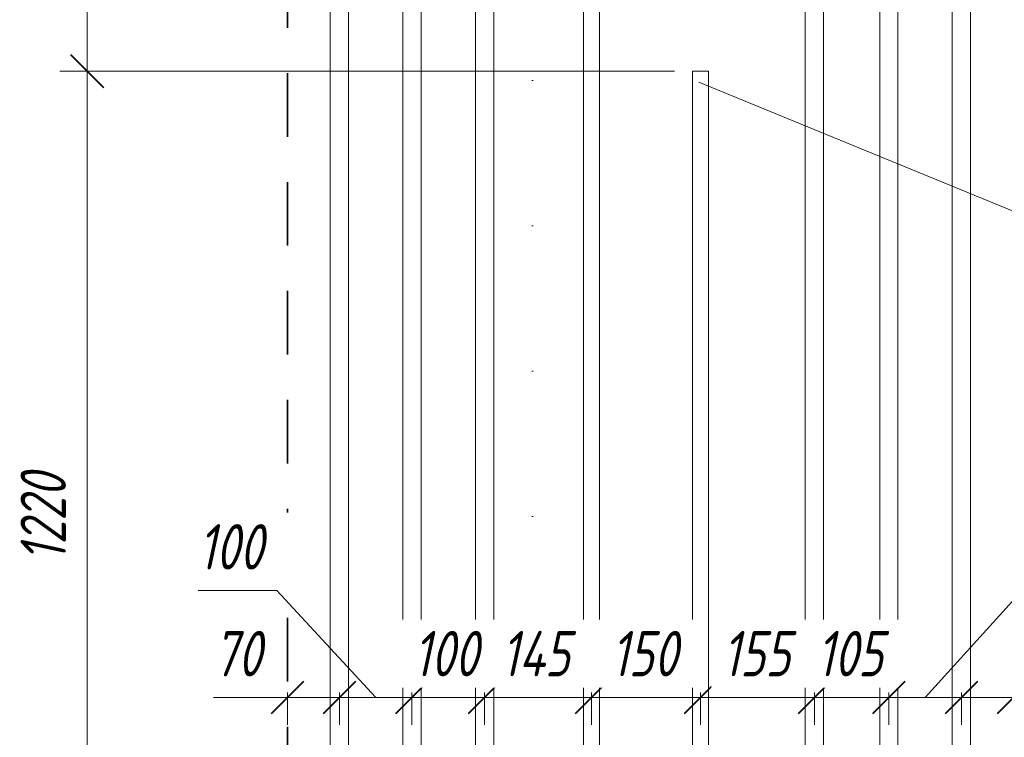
# Model space of a CAD drawing. Header units: millimetres. Extents: x 69109 to 82042, y -118926 to 7624.
# Tile 22 of 31: x 73216 to 74572, y 4403 to 5391. Entities that reach past the tile are written whole.
import ezdxf

# ---------------------------------------------------------------- set-up
doc = ezdxf.new("R2010")
doc.units = ezdxf.units.MM
for name, pattern in [('01 Штриховая _4 мм_', [150, 87.5, -62.5]), ('ADSK_Линия разреза', [400, 0, -200, 0, -200]), ('ADSK_Пунктирная_п5', [100, 0, -100])]:
    doc.linetypes.add(name, pattern=pattern)
for name, color, linetype, lineweight in [('A-____-____-DIMS', 211, 'Continuous', 9), ('A-____-____-DIMS-25', 211, 'Continuous', 9), ('G-____-____-SYMB', 111, 'ADSK_Пунктирная_п5', 20), ('S-COLS-____-OTLN', 52, 'Continuous', 20), ('S-RBAR-____-IDEN', 171, 'Continuous', 20), ('S-RBAR-____-OTLN', 171, 'Continuous', 100)]:
    doc.layers.add(name, color=color, linetype=linetype, lineweight=lineweight)
doc.styles.add('GOST Common_I_4', font='GOST_Common Italic.ttf', dxfattribs={"width": 0.8, "height": 62.5})
doc.dimstyles.new('ADSK_Округление_5мм__Узкий__3', dxfattribs={"dimscale": 304.8, "dimtxt": 0.206224, "dimasz": 0.147638, "dimexe": 0.123031, "dimexo": 0.000269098, "dimgap": 0.032808, "dimtad": 1, "dimdec": 0, "dimlfac": 304.8, "dimrnd": 5, "dimdsep": 46, "dimtxsty": 'GOST Common_I_4', "dimblk1": 'OBLIQUE', "dimblk2": 'OBLIQUE', "dimsah": 1, "dimcen": 0.09, "dimdle": 0.123031, "dimazin": 0, "dimtfac": 1, "dimtdec": 4, "dimtix": 1, "dimtmove": 1, "dimatfit": 3, "dimfxl": 1, "dimtvp": 1, "dimtfill": 1, "dimtolj": 1, "dimtzin": 0, "dimlwd": 20, "dimlwe": 20, "dimarcsym": 2})
doc.dimstyles.new('ADSK_Округление_5мм__Узкий__4', dxfattribs={"dimscale": 304.8, "dimtxt": 0.206224, "dimasz": 0.147638, "dimexe": 0.123031, "dimexo": 0.000269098, "dimgap": 0.032808, "dimtad": 1, "dimdec": 0, "dimlfac": 304.8, "dimrnd": 5, "dimdsep": 46, "dimtxsty": 'GOST Common_I_4', "dimblk1": 'OBLIQUE', "dimblk2": 'OBLIQUE', "dimsah": 1, "dimcen": 0.09, "dimdle": 0.123031, "dimazin": 0, "dimtfac": 1, "dimtdec": 4, "dimtix": 1, "dimtmove": 0, "dimatfit": 3, "dimfxl": 1, "dimtvp": 1, "dimtfill": 1, "dimtolj": 1, "dimtzin": 0, "dimlwd": 20, "dimlwe": 20, "dimarcsym": 2})

# ---------------------------------------------------------------- blocks, each defined once
blk = doc.blocks.new('DIMBLOCK32-КЖ1_ПЭ_ВЭ1_Армирование_Пилоны_Пм-1_7_1-1')
at = {"layer": 'A-____-____-DIMS-25', "lineweight": 40}
for p, q in [((73308.7, 5320), (73286.2, 5342.5)), ((73308.7, 5320), (73331.2, 5297.5)), ((73308.7, 4100), (73286.2, 4122.5)), ((73308.7, 4100), (73331.2, 4077.5))]:
    blk.add_line(p, q, dxfattribs=at)
at = {"layer": 'A-____-____-DIMS-25', "lineweight": 20}
for p, q in [((73308.7, 5320), (73271.2, 5320)), ((73308.7, 4100), (73308.7, 5320)), ((73308.7, 5320), (74117.7, 5320)), ((73308.7, 4100), (73301.9, 4100)), ((73308.7, 4100), (73346.2, 4100))]:
    blk.add_line(p, q, dxfattribs=at)
at = {"layer": 'A-____-____-DIMS-25', "color": 0, "lineweight": 20, "insert": (73217.1, 4644.5), "char_height": 62.5, "width": 157.25, "attachment_point": 1, "rotation": 90, "line_spacing_factor": 1.022761, "style": 'GOST Common_I_4', "bg_fill": 3, "box_fill_scale": 1.25, "bg_fill_color": 256, "bg_fill_true_color": 13158600, "bg_fill_transparency": 0}
blk.add_mtext('1220', dxfattribs=at)
blk = doc.blocks.new('_Oblique')
at = {"color": 0, "linetype": 'ByBlock', "lineweight": -2}
blk.add_line((-0.5, -0.5), (0.5, 0.5), dxfattribs=at)
blk = doc.blocks.new('DIMBLOCK33-КЖ1_ПЭ_ВЭ1_Армирование_Пилоны_Пм-1_7_1-1')
at = {"layer": 'A-____-____-DIMS-25', "lineweight": 40}
for p, q in [((73308.7, 6220), (73286.2, 6242.5)), ((73308.7, 6220), (73331.2, 6197.5)), ((73308.7, 5320), (73286.2, 5342.5)), ((73308.7, 5320), (73331.2, 5297.5))]:
    blk.add_line(p, q, dxfattribs=at)
at = {"layer": 'A-____-____-DIMS-25', "lineweight": 20}
for p, q in [((73308.7, 6220), (73271.2, 6220)), ((73308.7, 5320), (73308.7, 6220)), ((73308.7, 6220), (73967.7, 6220)), ((73308.7, 5320), (73271.2, 5320)), ((73308.7, 5320), (74117.7, 5320))]:
    blk.add_line(p, q, dxfattribs=at)
at = {"layer": 'A-____-____-DIMS-25', "color": 0, "lineweight": 20, "insert": (73217.1, 5717.3), "char_height": 62.5, "width": 126.567, "attachment_point": 1, "rotation": 90, "line_spacing_factor": 1.022761, "style": 'GOST Common_I_4', "bg_fill": 3, "box_fill_scale": 1.25, "bg_fill_color": 256, "bg_fill_true_color": 13158600, "bg_fill_transparency": 0}
blk.add_mtext('900', dxfattribs=at)
blk = doc.blocks.new('DIMBLOCK35-КЖ1_ПЭ_ВЭ1_Армирование_Пилоны_Пм-1_7_1-1')
at = {"layer": 'A-____-____-DIMS-25', "lineweight": 40}
for p, q in [((73584.7, 4457.5), (73607.2, 4480)), ((73656.3, 4457.5), (73678.8, 4480)), ((73584.7, 4457.5), (73562.2, 4435)), ((73656.3, 4457.5), (73633.8, 4435))]:
    blk.add_line(p, q, dxfattribs=at)
at = {"layer": 'A-____-____-DIMS-25', "lineweight": 20}
for p, q in [((73584.7, 4457.5), (73584.7, 4464.3)), ((73656.3, 4457.5), (73656.3, 4464.3)), ((73482.9, 4457.5), (73565.7, 4457.5)), ((73547.2, 4457.5), (73656.3, 4457.5)), ((73565.7, 4457.5), (73620.5, 4457.5)), ((73584.7, 4457.5), (73584.7, 4420)), ((73656.3, 4457.5), (73656.3, 4420))]:
    blk.add_line(p, q, dxfattribs=at)
at = {"layer": 'A-____-____-DIMS-25', "color": 0, "lineweight": 20, "insert": (73482.9, 4549.2), "char_height": 62.5, "width": 84.378, "attachment_point": 1, "line_spacing_factor": 1.022761, "style": 'GOST Common_I_4', "bg_fill": 3, "box_fill_scale": 1.25, "bg_fill_color": 256, "bg_fill_true_color": 13158600, "bg_fill_transparency": 0}
blk.add_mtext('70', dxfattribs=at)
blk = doc.blocks.new('DIMBLOCK36-КЖ1_ПЭ_ВЭ1_Армирование_Пилоны_Пм-1_7_1-1')
at = {"layer": 'A-____-____-DIMS-25', "lineweight": 20}
for p, q in [((73462, 4604.7), (73570.3, 4604.7)), ((73570.3, 4604.7), (73706.3, 4457.5)), ((73656.3, 4457.5), (73656.3, 4464.3)), ((73756.3, 4457.5), (73756.3, 4464.3)), ((73656.3, 4457.5), (73756.3, 4457.5)), ((73656.3, 4457.5), (73656.3, 4420)), ((73756.3, 4457.5), (73756.3, 4420))]:
    blk.add_line(p, q, dxfattribs=at)
at = {"layer": 'A-____-____-DIMS-25', "lineweight": 40}
for p, q in [((73656.3, 4457.5), (73678.8, 4480)), ((73756.3, 4457.5), (73778.8, 4480)), ((73656.3, 4457.5), (73633.8, 4435)), ((73756.3, 4457.5), (73733.8, 4435))]:
    blk.add_line(p, q, dxfattribs=at)
at = {"layer": 'A-____-____-DIMS-25', "color": 0, "lineweight": 20, "insert": (73462, 4696.3), "char_height": 62.5, "width": 115.061, "attachment_point": 1, "line_spacing_factor": 1.022761, "style": 'GOST Common_I_4', "bg_fill": 3, "box_fill_scale": 1.25, "bg_fill_color": 256, "bg_fill_true_color": 13158600, "bg_fill_transparency": 0}
blk.add_mtext('100', dxfattribs=at)
blk = doc.blocks.new('DIMBLOCK37-КЖ1_ПЭ_ВЭ1_Армирование_Пилоны_Пм-1_7_1-1')
at = {"layer": 'A-____-____-DIMS-25', "lineweight": 40}
for p, q in [((73756.3, 4457.5), (73778.8, 4480)), ((73856.3, 4457.5), (73878.8, 4480)), ((73756.3, 4457.5), (73733.8, 4435)), ((73856.3, 4457.5), (73833.8, 4435))]:
    blk.add_line(p, q, dxfattribs=at)
at = {"layer": 'A-____-____-DIMS-25', "lineweight": 20}
for p, q in [((73756.3, 4457.5), (73756.3, 4464.3)), ((73856.3, 4457.5), (73856.3, 4464.3)), ((73756.3, 4457.5), (73856.3, 4457.5)), ((73756.3, 4457.5), (73756.3, 4420)), ((73856.3, 4457.5), (73856.3, 4420))]:
    blk.add_line(p, q, dxfattribs=at)
at = {"layer": 'A-____-____-DIMS-25', "color": 0, "lineweight": 20, "insert": (73758.4, 4549.2), "char_height": 62.5, "width": 115.061, "attachment_point": 1, "line_spacing_factor": 1.022761, "style": 'GOST Common_I_4', "bg_fill": 3, "box_fill_scale": 1.25, "bg_fill_color": 256, "bg_fill_true_color": 13158600, "bg_fill_transparency": 0}
blk.add_mtext('100', dxfattribs=at)
blk = doc.blocks.new('DIMBLOCK38-КЖ1_ПЭ_ВЭ1_Армирование_Пилоны_Пм-1_7_1-1')
at = {"layer": 'A-____-____-DIMS-25', "lineweight": 40}
for p, q in [((73856.3, 4457.5), (73878.8, 4480)), ((74003.7, 4457.5), (74026.2, 4480)), ((73856.3, 4457.5), (73833.8, 4435)), ((74003.7, 4457.5), (73981.2, 4435))]:
    blk.add_line(p, q, dxfattribs=at)
at = {"layer": 'A-____-____-DIMS-25', "lineweight": 20}
for p, q in [((73856.3, 4457.5), (73856.3, 4464.3)), ((74003.7, 4457.5), (74003.7, 4464.3)), ((73856.3, 4457.5), (74003.7, 4457.5)), ((73856.3, 4457.5), (73856.3, 4420)), ((74003.7, 4457.5), (74003.7, 4420))]:
    blk.add_line(p, q, dxfattribs=at)
at = {"layer": 'A-____-____-DIMS-25', "color": 0, "lineweight": 20, "insert": (73879.4, 4549.2), "char_height": 62.5, "width": 121.453, "attachment_point": 1, "line_spacing_factor": 1.022761, "style": 'GOST Common_I_4', "bg_fill": 3, "box_fill_scale": 1.25, "bg_fill_color": 256, "bg_fill_true_color": 13158600, "bg_fill_transparency": 0}
blk.add_mtext('145', dxfattribs=at)
blk = doc.blocks.new('DIMBLOCK39-КЖ1_ПЭ_ВЭ1_Армирование_Пилоны_Пм-1_7_1-1')
at = {"layer": 'A-____-____-DIMS-25', "lineweight": 40}
for p, q in [((74003.7, 4457.5), (74026.2, 4480)), ((74153.7, 4457.5), (74176.2, 4480)), ((74003.7, 4457.5), (73981.2, 4435)), ((74153.7, 4457.5), (74131.2, 4435))]:
    blk.add_line(p, q, dxfattribs=at)
at = {"layer": 'A-____-____-DIMS-25', "lineweight": 20}
for p, q in [((74003.7, 4457.5), (74003.7, 4464.3)), ((74153.7, 4457.5), (74153.7, 4464.3)), ((74003.7, 4457.5), (74153.7, 4457.5)), ((74003.7, 4457.5), (74003.7, 4420)), ((74153.7, 4457.5), (74153.7, 4420))]:
    blk.add_line(p, q, dxfattribs=at)
at = {"layer": 'A-____-____-DIMS-25', "color": 0, "lineweight": 20, "insert": (74030.8, 4549.2), "char_height": 62.5, "width": 115.061, "attachment_point": 1, "line_spacing_factor": 1.022761, "style": 'GOST Common_I_4', "bg_fill": 3, "box_fill_scale": 1.25, "bg_fill_color": 256, "bg_fill_true_color": 13158600, "bg_fill_transparency": 0}
blk.add_mtext('150', dxfattribs=at)
blk = doc.blocks.new('DIMBLOCK40-КЖ1_ПЭ_ВЭ1_Армирование_Пилоны_Пм-1_7_1-1')
at = {"layer": 'A-____-____-DIMS-25', "lineweight": 40}
for p, q in [((74153.7, 4457.5), (74176.2, 4480)), ((74310.6, 4457.5), (74333.1, 4480)), ((74153.7, 4457.5), (74131.2, 4435)), ((74310.6, 4457.5), (74288.1, 4435))]:
    blk.add_line(p, q, dxfattribs=at)
at = {"layer": 'A-____-____-DIMS-25', "lineweight": 20}
for p, q in [((74153.7, 4457.5), (74153.7, 4464.3)), ((74310.6, 4457.5), (74310.6, 4464.3)), ((74153.7, 4457.5), (74310.6, 4457.5)), ((74153.7, 4457.5), (74153.7, 4420)), ((74310.6, 4457.5), (74310.6, 4420))]:
    blk.add_line(p, q, dxfattribs=at)
at = {"layer": 'A-____-____-DIMS-25', "color": 0, "lineweight": 20, "insert": (74184.2, 4549.2), "char_height": 62.5, "width": 115.061, "attachment_point": 1, "line_spacing_factor": 1.022761, "style": 'GOST Common_I_4', "bg_fill": 3, "box_fill_scale": 1.25, "bg_fill_color": 256, "bg_fill_true_color": 13158600, "bg_fill_transparency": 0}
blk.add_mtext('155', dxfattribs=at)
blk = doc.blocks.new('DIMBLOCK41-КЖ1_ПЭ_ВЭ1_Армирование_Пилоны_Пм-1_7_1-1')
at = {"layer": 'A-____-____-DIMS-25', "lineweight": 40}
for p, q in [((74310.6, 4457.5), (74333.1, 4480)), ((74413.1, 4457.5), (74435.6, 4480)), ((74310.6, 4457.5), (74288.1, 4435)), ((74413.1, 4457.5), (74390.6, 4435))]:
    blk.add_line(p, q, dxfattribs=at)
at = {"layer": 'A-____-____-DIMS-25', "lineweight": 20}
for p, q in [((74310.6, 4457.5), (74310.6, 4464.3)), ((74413.1, 4457.5), (74413.1, 4464.3)), ((74310.6, 4457.5), (74413.1, 4457.5)), ((74310.6, 4457.5), (74310.6, 4420)), ((74413.1, 4457.5), (74413.1, 4420))]:
    blk.add_line(p, q, dxfattribs=at)
at = {"layer": 'A-____-____-DIMS-25', "color": 0, "lineweight": 20, "insert": (74313.9, 4549.2), "char_height": 62.5, "width": 115.061, "attachment_point": 1, "line_spacing_factor": 1.022761, "style": 'GOST Common_I_4', "bg_fill": 3, "box_fill_scale": 1.25, "bg_fill_color": 256, "bg_fill_true_color": 13158600, "bg_fill_transparency": 0}
blk.add_mtext('105', dxfattribs=at)
blk = doc.blocks.new('DIMBLOCK42-КЖ1_ПЭ_ВЭ1_Армирование_Пилоны_Пм-1_7_1-1')
at = {"layer": 'A-____-____-DIMS-25', "lineweight": 20}
for p, q in [((74596.9, 4604.7), (74463.1, 4457.5)), ((74705.2, 4604.7), (74596.9, 4604.7)), ((74413.1, 4457.5), (74413.1, 4464.3)), ((74513.1, 4457.5), (74513.1, 4464.3)), ((74413.1, 4457.5), (74513.1, 4457.5)), ((74413.1, 4457.5), (74413.1, 4420)), ((74513.1, 4457.5), (74513.1, 4420))]:
    blk.add_line(p, q, dxfattribs=at)
at = {"layer": 'A-____-____-DIMS-25', "lineweight": 40}
for p, q in [((74413.1, 4457.5), (74435.6, 4480)), ((74513.1, 4457.5), (74535.6, 4480)), ((74413.1, 4457.5), (74390.6, 4435)), ((74513.1, 4457.5), (74490.6, 4435))]:
    blk.add_line(p, q, dxfattribs=at)
at = {"layer": 'A-____-____-DIMS-25', "color": 0, "lineweight": 20, "insert": (74609.4, 4696.3), "char_height": 62.5, "width": 115.061, "attachment_point": 1, "line_spacing_factor": 1.022761, "style": 'GOST Common_I_4', "bg_fill": 3, "box_fill_scale": 1.25, "bg_fill_color": 256, "bg_fill_true_color": 13158600, "bg_fill_transparency": 0}
blk.add_mtext('100', dxfattribs=at)
blk = doc.blocks.new('DIMBLOCK43-КЖ1_ПЭ_ВЭ1_Армирование_Пилоны_Пм-1_7_1-1')
at = {"layer": 'A-____-____-DIMS-25', "lineweight": 40}
for p, q in [((74513.1, 4457.5), (74535.6, 4480)), ((74584.7, 4457.5), (74607.2, 4480)), ((74513.1, 4457.5), (74490.6, 4435)), ((74584.7, 4457.5), (74562.2, 4435))]:
    blk.add_line(p, q, dxfattribs=at)
at = {"layer": 'A-____-____-DIMS-25', "lineweight": 20}
for p, q in [((74513.1, 4457.5), (74513.1, 4464.3)), ((74584.7, 4457.5), (74584.7, 4464.3)), ((74513.1, 4457.5), (74622.2, 4457.5)), ((74513.1, 4457.5), (74513.1, 4420)), ((74609.6, 4457.5), (74548.9, 4457.5)), ((74584.7, 4457.5), (74584.7, 4420)), ((74692.5, 4457.5), (74609.6, 4457.5))]:
    blk.add_line(p, q, dxfattribs=at)
at = {"layer": 'A-____-____-DIMS-25', "color": 0, "lineweight": 20, "insert": (74622.1, 4549.2), "char_height": 62.5, "width": 84.378, "attachment_point": 1, "line_spacing_factor": 1.022761, "style": 'GOST Common_I_4', "bg_fill": 3, "box_fill_scale": 1.25, "bg_fill_color": 256, "bg_fill_true_color": 13158600, "bg_fill_transparency": 0}
blk.add_mtext('70', dxfattribs=at)

msp = doc.modelspace()

# ---------------------------------------------------------------- linework, layer by layer
at = {"layer": 'G-____-____-SYMB', "linetype": 'ADSK_Линия разреза'}
msp.add_line((73922.1494, 7308.1402), (73922.1494, -1022.1016), dxfattribs=at)
at = {"layer": 'S-COLS-____-OTLN', "linetype": '01 Штриховая _4 мм_', "lineweight": 35}
msp.add_line((73584.7253, 6817.3037), (73584.7253, 4100.0496), dxfattribs=at)
at = {"layer": 'S-RBAR-____-IDEN'}
msp.add_line((74151.2829, 5304.8975), (74747.8748, 5059.9392), dxfattribs=at)
at = {"layer": 'S-RBAR-____-OTLN', "lineweight": 20}
for p, q in [((73643.8333, 6599.6543), (73643.8333, 4119.4996)), ((73668.8333, 6599.6543), (73668.8333, 4119.4996)), ((73743.8333, 6599.6543), (73743.8333, 4119.4996)), ((73768.8333, 6599.6543), (73768.8333, 4119.4996)), ((73843.8333, 6599.6543), (73843.8333, 4119.4996)), ((73868.8333, 6599.6543), (73868.8333, 4119.4996)), ((74298.1173, 6599.6543), (74298.1173, 4119.4996)), ((74323.1173, 6599.6543), (74323.1173, 4119.4996)), ((74400.6173, 6599.6543), (74400.6173, 4119.4996)), ((74425.6173, 6599.6543), (74425.6173, 4119.4996)), ((74500.6173, 6599.6543), (74500.6173, 4119.4996)), ((74525.6173, 6599.6543), (74525.6173, 4119.4996)), ((73992.7253, 3868), (73992.7253, 6220)), ((74014.7253, 3868.263), (74014.7253, 6220)), ((74164.7253, 5320), (74142.7253, 5320)), ((74142.7253, 3868), (74142.7253, 5320)), ((74164.7253, 3868), (74164.7253, 5320))]:
    msp.add_line(p, q, dxfattribs=at)

# ---------------------------------------------------------------- next in the draw order: dimensions: what is measured, and where the dimension line sits
at = {"layer": 'A-____-____-DIMS', "lineweight": 20}
dim = msp.add_linear_dim(base=(73308.7306, 5320), p1=(73276.9107, 4100), p2=(74142.7253, 5320), angle=90, dimstyle='ADSK_Округление_5мм__Узкий__4', override={"dimpost": '<>', "dimfxl": 1496.0063}, dxfattribs=at)
dim.commit()
dim.dimension.update_dxf_attribs({"geometry": 'DIMBLOCK32-КЖ1_ПЭ_ВЭ1_Армирование_Пилоны_Пм-1_7_1-1', "text_midpoint": (73267.0781, 4710)})

# ---------------------------------------------------------------- next in the draw order: dimensions: what is measured, and where the dimension line sits
dim = msp.add_linear_dim(base=(73308.7306, 6220), p1=(74142.7253, 5320), p2=(73992.7253, 6220), angle=90, dimstyle='ADSK_Округление_5мм__Узкий__4', override={"dimpost": '<>', "dimfxl": 912.41438}, dxfattribs=at)
dim.commit()
dim.dimension.update_dxf_attribs({"geometry": 'DIMBLOCK33-КЖ1_ПЭ_ВЭ1_Армирование_Пилоны_Пм-1_7_1-1', "text_midpoint": (73267.0781, 5770)})
dim = msp.add_linear_dim(base=(73656.3333, 4457.478), p1=(73584.7253, 4489.2978), p2=(73656.3333, 4489.2978), dimstyle='ADSK_Округление_5мм__Узкий__3', override={"dimpost": '<>', "dimfxl": 71.608047}, dxfattribs=at)
dim.commit()
dim.dimension.update_dxf_attribs({"geometry": 'DIMBLOCK35-КЖ1_ПЭ_ВЭ1_Армирование_Пилоны_Пм-1_7_1-1', "text_midpoint": (73525.1062, 4507.4881), "dimtype": 160})

# ---------------------------------------------------------------- next in the draw order: dimensions: what is measured, and where the dimension line sits
dim = msp.add_linear_dim(base=(73756.3333, 4457.478), p1=(73656.3333, 4489.2978), p2=(73756.3333, 4489.2978), dimstyle='ADSK_Округление_5мм__Узкий__3', override={"dimpost": '<>', "dimfxl": 100}, dxfattribs=at)
dim.commit()
dim.dimension.update_dxf_attribs({"geometry": 'DIMBLOCK36-КЖ1_ПЭ_ВЭ1_Армирование_Пилоны_Пм-1_7_1-1', "text_midpoint": (73519.4939, 4654.6689), "dimtype": 160})

# ---------------------------------------------------------------- next in the draw order: dimensions: what is measured, and where the dimension line sits
dim = msp.add_linear_dim(base=(73856.3333, 4457.478), p1=(73756.3333, 4489.2978), p2=(73856.3333, 4489.2978), dimstyle='ADSK_Округление_5мм__Узкий__4', override={"dimpost": '<>', "dimfxl": 100}, dxfattribs=at)
dim.commit()
dim.dimension.update_dxf_attribs({"geometry": 'DIMBLOCK37-КЖ1_ПЭ_ВЭ1_Армирование_Пилоны_Пм-1_7_1-1', "text_midpoint": (73806.3333, 4498.728)})

# ---------------------------------------------------------------- next in the draw order: dimensions: what is measured, and where the dimension line sits
dim = msp.add_linear_dim(base=(74003.7253, 4457.478), p1=(73856.3333, 4489.2978), p2=(74003.7253, 4489.2978), dimstyle='ADSK_Округление_5мм__Узкий__4', override={"dimpost": '<>', "dimfxl": 147.391966}, dxfattribs=at)
dim.commit()
dim.dimension.update_dxf_attribs({"geometry": 'DIMBLOCK38-КЖ1_ПЭ_ВЭ1_Армирование_Пилоны_Пм-1_7_1-1', "text_midpoint": (73930.0293, 4498.728)})

# ---------------------------------------------------------------- next in the draw order: dimensions: what is measured, and where the dimension line sits
dim = msp.add_linear_dim(base=(74153.7253, 4457.478), p1=(74003.7253, 4489.2978), p2=(74153.7253, 4489.2978), dimstyle='ADSK_Округление_5мм__Узкий__4', override={"dimpost": '<>', "dimfxl": 150}, dxfattribs=at)
dim.commit()
dim.dimension.update_dxf_attribs({"geometry": 'DIMBLOCK39-КЖ1_ПЭ_ВЭ1_Армирование_Пилоны_Пм-1_7_1-1', "text_midpoint": (74078.7253, 4499.1305)})

# ---------------------------------------------------------------- next in the draw order: dimensions: what is measured, and where the dimension line sits
dim = msp.add_linear_dim(base=(74310.6173, 4457.478), p1=(74153.7253, 4489.2978), p2=(74310.6173, 4489.2978), dimstyle='ADSK_Округление_5мм__Узкий__4', override={"dimpost": '<>', "dimfxl": 156.891966}, dxfattribs=at)
dim.commit()
dim.dimension.update_dxf_attribs({"geometry": 'DIMBLOCK40-КЖ1_ПЭ_ВЭ1_Армирование_Пилоны_Пм-1_7_1-1', "text_midpoint": (74232.1713, 4499.1305)})

# ---------------------------------------------------------------- next in the draw order: dimensions: what is measured, and where the dimension line sits
dim = msp.add_linear_dim(base=(74413.1173, 4457.478), p1=(74310.6173, 4489.2978), p2=(74413.1173, 4489.2978), dimstyle='ADSK_Округление_5мм__Узкий__4', override={"dimpost": '<>', "dimfxl": 102.5}, dxfattribs=at)
dim.commit()
dim.dimension.update_dxf_attribs({"geometry": 'DIMBLOCK41-КЖ1_ПЭ_ВЭ1_Армирование_Пилоны_Пм-1_7_1-1', "text_midpoint": (74361.8673, 4498.728)})

# ---------------------------------------------------------------- next in the draw order: dimensions: what is measured, and where the dimension line sits
dim = msp.add_linear_dim(base=(74513.1173, 4457.478), p1=(74413.1173, 4489.2978), p2=(74513.1173, 4489.2978), dimstyle='ADSK_Округление_5мм__Узкий__3', override={"dimpost": '<>', "dimfxl": 100}, dxfattribs=at)
dim.commit()
dim.dimension.update_dxf_attribs({"geometry": 'DIMBLOCK42-КЖ1_ПЭ_ВЭ1_Армирование_Пилоны_Пм-1_7_1-1', "text_midpoint": (74666.8917, 4654.6689), "dimtype": 160})

# ---------------------------------------------------------------- next in the draw order: dimensions: what is measured, and where the dimension line sits
dim = msp.add_linear_dim(base=(74584.7253, 4457.478), p1=(74513.1173, 4489.2978), p2=(74584.7253, 4489.2978), dimstyle='ADSK_Округление_5мм__Узкий__3', override={"dimpost": '<>', "dimfxl": 71.608021}, dxfattribs=at)
dim.commit()
dim.dimension.update_dxf_attribs({"geometry": 'DIMBLOCK43-КЖ1_ПЭ_ВЭ1_Армирование_Пилоны_Пм-1_7_1-1', "text_midpoint": (74664.3347, 4507.4881), "dimtype": 160})

doc.saveas('drawing.dxf')
